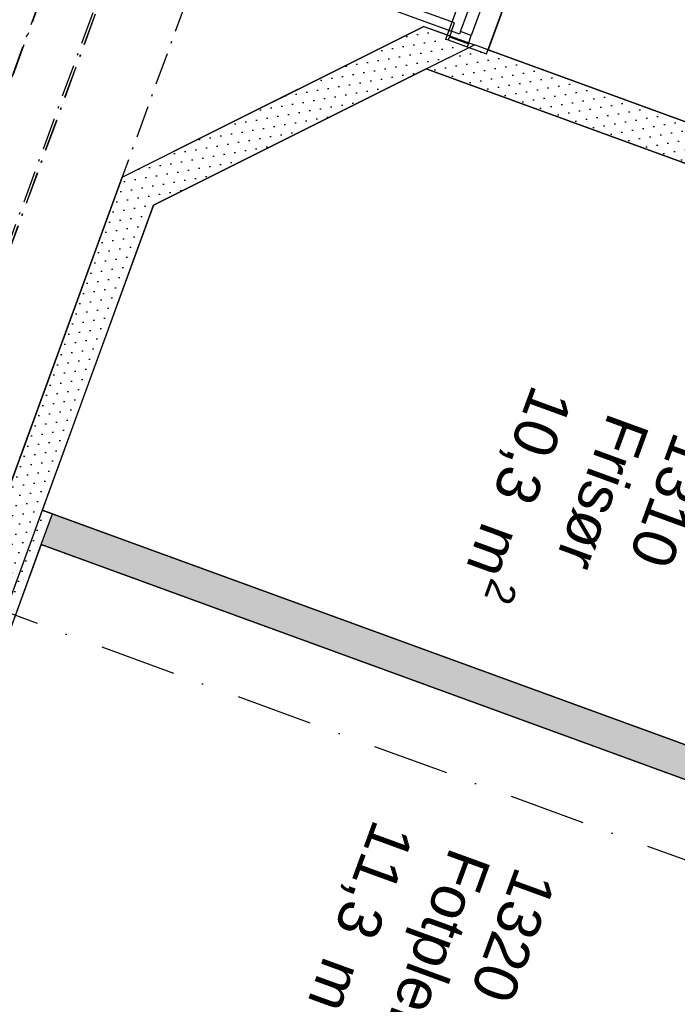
# Model space of a CAD drawing. Header units: millimetres. Extents: x 112481703 to 112587609, y 1264638581 to 1264713694.
# Tile 99 of 174: x 112543949 to 112546983, y 1264670441 to 1264674983. Entities that reach past the tile are written whole.
import ezdxf
from ezdxf.enums import TextEntityAlignment as Align

# ---------------------------------------------------------------- set-up
doc = ezdxf.new("R2010")
doc.units = ezdxf.units.MM
doc.header["$LTSCALE"] = 0.5
doc.header["$MEASUREMENT"] = 0
for name, pattern in [('Over snittplan', [520, 300, -100, 20, -100]), ('PLINE', [0]), ('Prikk & stiplet', [1340.555525, 705.555534, -352.777767, 0, -282.222223])]:
    doc.linetypes.add(name, pattern=pattern)
for name, color, linetype in [('231- Bærende yttervegger', 7, 'Continuous'), ('231- Bærende yttervegger (Skravur)', 7, 'Continuous'), ('231- Bærende yttervegger (Skravur)(Nye konstruksjoner)', 7, 'Continuous'), ('231- Bærende yttervegger(Nye konstruksjoner)', 7, 'Continuous'), ('242- Ikke-bærende innervegger', 7, 'Continuous'), ('242- Ikke-bærende innervegger (Skravur)', 7, 'Continuous'), ('242- Ikke-bærende innervegger(Nye konstruksjoner)', 7, 'Continuous'), ('244- Vinduer_ dører_ foldevegger(Nye konstruksjoner)', 7, 'Continuous'), ('265- Gesimser_ takrenner og nedløp', 7, 'Continuous'), ('852- Snittmarkør', 7, 'Continuous'), ('862- M___BTA(Nye konstruksjoner)', 7, 'Continuous'), ('862- M___BTA(Polylinje)(Nye konstruksjoner)', 7, 'Continuous'), ('862- M___Nettoareal (1-100)', 7, 'Continuous'), ('862- M___Nettoareal(Nye konstruksjoner)', 7, 'Continuous'), ('862- M___Nettoareal(Polylinje)(Nye konstruksjoner)', 7, 'Continuous'), ('878- Annen overflate_visuell informasjon', 7, 'Continuous')]:
    doc.layers.add(name, color=color, linetype=linetype)
doc.styles.add('GENERATED_STYLE_1', font='arial.ttf')
pattern_1 = [(249.956, (112557650, 1264717795), (-81.357, 29.68231), [0, -50]), (249.956, (112557682.11, 1264717756.67), (-81.357, 29.68231), [0, -50])]

# ---------------------------------------------------------------- blocks, each defined once
blk = doc.blocks.new('BTA - Bruttoareal__3', base_point=(112505479.7, 1264674637.5))
at = {"layer": '862- M___BTA(Polylinje)(Nye konstruksjoner)', "flags": 128}
blk.add_lwpolyline([(112513988.2, 1264696474.8), (112510903.5, 1264688020), (112512594.5, 1264687403.1), (112506356.6, 1264670305.4), (112529090.8, 1264662011.1), (112533992, 1264675444.9), (112543578.8, 1264671947.2), (112544421.7, 1264674257.3), (112545814.1, 1264674952.1), (112545922.2, 1264674912.7), (112546470.6, 1264676415.8), (112545164.8, 1264676892.2), (112545751.2, 1264678499.5), (112539457, 1264680795.9), (112541239.3, 1264685680.9), (112522356.7, 1264692570.1), (112522630.9, 1264693321.6)], close=True, dxfattribs=at)
blk = doc.blocks.new('Inngang_ Hall_1101_27', base_point=(112538277.3, 1264675949.5))
at = {"layer": '862- M___Nettoareal(Polylinje)(Nye konstruksjoner)', "linetype": 'PLINE', "flags": 128}
blk.add_lwpolyline([(112534000.8, 1264675761), (112543681.7, 1264672229), (112544421.7, 1264674257.3), (112545814.1, 1264674952.1), (112545922.2, 1264674912.7), (112546470.6, 1264676415.8), (112545357.3, 1264676821.9), (112545164.8, 1264676892.2), (112545648.4, 1264678217.7), (112542407.3, 1264679400.2), (112541447.7, 1264676769.8), (112538112.7, 1264677986.5), (112539072.4, 1264680616.9), (112540854.6, 1264685501.9), (112537942.4, 1264686564.4)], close=True, dxfattribs=at)
blk = doc.blocks.new('Korridor_1201_58', base_point=(112550677.5, 1264675094.3))
at = {"layer": '862- M___Nettoareal(Polylinje)(Nye konstruksjoner)', "linetype": 'PLINE', "flags": 128}
blk.add_lwpolyline([(112557008, 1264683547.1), (112555462.7, 1264684110.9), (112553813.7, 1264679591.3), (112551675.2, 1264680371.5), (112551120, 1264678849.6), (112551642.7, 1264678658.9), (112550312.8, 1264675014), (112546658.4, 1264676347.2), (112546110.1, 1264674844.1), (112548017.1, 1264674148.4), (112549075.8, 1264671915), (112547919.1, 1264668744.7), (112548013, 1264668710.4), (112547927.3, 1264668475.5), (112547833.4, 1264668509.8), (112546822.3, 1264665738.5), (112548099.9, 1264665272.3), (112550166.7, 1264664518.3), (112550701.4, 1264665983.8), (112551697.2, 1264665620.5), (112552211.3, 1264667029.7), (112550943, 1264667492.4), (112552811, 1264672612.3), (112552994.2, 1264672545.4), (112553734.5, 1264674574.6), (112555266.6, 1264678774)], close=True, dxfattribs=at)
blk = doc.blocks.new('Fotpleie_1320_59', base_point=(112545769.6, 1264671378.4))
at = {"layer": '862- M___Nettoareal(Polylinje)(Nye konstruksjoner)', "linetype": 'PLINE', "flags": 128}
blk.add_lwpolyline([(112548534, 1264670926), (112544048.2, 1264672562.6), (112543239.3, 1264670345.6), (112547725.1, 1264668709)], close=True, dxfattribs=at)
blk = doc.blocks.new('Frisør_1310_64', base_point=(112546418, 1264673124.7))
at = {"layer": '862- M___Nettoareal(Polylinje)(Nye konstruksjoner)', "linetype": 'PLINE', "flags": 128}
blk.add_lwpolyline([(112547899.4, 1264673999.7), (112545825.2, 1264674756.5), (112544566.2, 1264674128.2), (112544052.6, 1264672720.7), (112548585.4, 1264671066.9), (112548891.7, 1264671906.5)], close=True, dxfattribs=at)
blk = doc.blocks.new('Dør tofløyet[1]', base_point=(112557650, 1264717795))
at = {"layer": '244- Vinduer_ dører_ foldevegger(Nye konstruksjoner)', "linetype": 'PLINE'}
for p, q in [((112545732.9, 1264676596.6), (112545746.6, 1264676634.2)), ((112545746.6, 1264676634.2), (112546467.1, 1264676371.3)), ((112546453.4, 1264676333.7), (112545732.9, 1264676596.6)), ((112545915.3, 1264674893.9), (112546470.6, 1264676415.8)), ((112546476.7, 1264676397.6), (112546467.1, 1264676371.3)), ((112546470.6, 1264676415.8), (112546481.8, 1264676411.7)), ((112546476.7, 1264676397.6), (112546481.8, 1264676411.7)), ((112546564.1, 1264676365.7), (112546476.7, 1264676397.6)), ((112546481.8, 1264676411.7), (112546569.2, 1264676379.8)), ((112546481.8, 1264676411.7), (112546569.2, 1264676379.8)), ((112546481.8, 1264676411.7), (112546569.2, 1264676379.8)), ((112546467.1, 1264676371.3), (112546453.4, 1264676333.7)), ((112546467.1, 1264676371.3), (112546504.7, 1264676357.6)), ((112546504.7, 1264676357.6), (112546500.6, 1264676346.3)), ((112546550.4, 1264676328.1), (112546564.1, 1264676365.7)), ((112546564.1, 1264676365.7), (112546569.2, 1264676379.8)), ((112546569.2, 1264676379.8), (112546658.5, 1264676347.3)), ((112545983, 1264674927.8), (112546500.6, 1264676346.3)), ((112546550.4, 1264676328.1), (112546032.8, 1264674909.6)), ((112546103.2, 1264674825.4), (112546658.5, 1264676347.3)), ((112546500.6, 1264676346.3), (112546550.4, 1264676328.1)), ((112545234.5, 1264675230.7), (112545220.8, 1264675193.1)), ((112545955.1, 1264674967.8), (112545234.5, 1264675230.7)), ((112545220.8, 1264675193.1), (112545941.3, 1264674930.2)), ((112545941.3, 1264674930.2), (112545955.1, 1264674967.8)), ((112545931.7, 1264674903.9), (112545926.6, 1264674889.8)), ((112545941.3, 1264674930.2), (112545931.7, 1264674903.9)), ((112545931.7, 1264674903.9), (112546019.1, 1264674872)), ((112545978.9, 1264674916.5), (112545941.3, 1264674930.2)), ((112545983, 1264674927.8), (112545978.9, 1264674916.5)), ((112546032.8, 1264674909.6), (112545983, 1264674927.8)), ((112546019.1, 1264674872), (112546032.8, 1264674909.6)), ((112545915.3, 1264674893.9), (112545926.6, 1264674889.8)), ((112545926.6, 1264674889.8), (112546014, 1264674857.9)), ((112545926.6, 1264674889.8), (112546014, 1264674857.9)), ((112545926.6, 1264674889.8), (112546014, 1264674857.9)), ((112546019.1, 1264674872), (112546014, 1264674857.9)), ((112546014, 1264674857.9), (112546103.2, 1264674825.4))]:
    blk.add_line(p, q, dxfattribs=at)
for centre, start, end in [((112546467.1, 1264676371.3), 159.956, 249.956), ((112545941.3, 1264674930.2), 69.956, 159.956)]:
    blk.add_arc(centre, 767, start, end, dxfattribs=at)
blk = doc.blocks.new('Label_49', base_point=(112546595.2, 1264672716.3))
at = {"layer": '862- M___Nettoareal (1-100)', "char_height": 200, "attachment_point": 1, "rotation": 249.956, "style": 'GENERATED_STYLE_1'}
for s, insert in [('\\A1;{\\pql;\\pt0,241000;\\fArial|b0|i0|c0|p0;\\W1.000000;10,3\\fArial|b0|i0|c0|p0;\\W1.000000;\\A1{\\H.66x;\\S^  ;}\\fArial|b0|i0|c0|p0;\\W1.000000; m\\fArial|b0|i0|c0|p0;\\W1.000000;\\A1{\\H.66x;\\S2^  ;}\\fArial|b0|i0|c0|p0;\\W1.000000;\\fArial|b0|i0|c0|p0;\\W1.000000;\\fArial|b0|i0|c0|p0;\\W1.000000;\\fArial|b0|i0|c0|p0;\\W1.000000;\\fArial|b0|i0|c0|p0;\\W1.000000;\\fArial|b0|i0|c0|p0;\\W1.000000;\\fArial|b0|i0|c0|p0;\\W1.000000;\\A1{\\H.66x;\\S^  ;}\\fArial|b0|i0|c0|p0;\\W1.000000;\\fArial|b0|i0|c0|p0;\\W1.000000;\\A1{\\H.66x;\\S^  ;}\\fArial|b0|i0|c0|p0;\\W1.000000;\\fArial|b0|i0|c0|p0;\\W1.000000;\\fArial|b0|i0|c0|p0;\\W1.000000;\\fArial|b0|i0|c0|p0;\\W1.000000;\\fArial|b0|i0|c0|p0;\\W1.000000;\\fArial|b0|i0|c0|p0;\\W1.000000;\\fArial|b0|i0|c0|p0;\\W1.000000;\\A1{\\H.66x;\\S^  ;}\\fArial|b0|i0|c0|p0;\\W1.000000;\\fArial|b0|i0|c0|p0;\\W1.000000;\\A1{\\H.66x;\\S^  ;}\\fArial|b0|i0|c0|p0;\\W1.000000;\\fArial|b0|i0|c0|p0;\\W1.000000;\\fArial|b0|i0|c0|p0;\\W1.000000;\\fArial|b0|i0|c0|p0;\\W1.000000;\\fArial|b0|i0|c0|p0;\\W1.000000;\\fArial|b0|i0|c0|p0;\\W1.000000;\\fArial|b0|i0|c0|p0;\\W1.000000;\\A1{\\H.66x;\\S^  ;}\\fArial|b0|i0|c0|p0;\\W1.000000;\\fArial|b0|i0|c0|p0;\\W1.000000;\\A1{\\H.66x;\\S^  ;}\\fArial|b0|i0|c0|p0;\\W1.000000;\\fArial|b0|i0|c0|p0;\\W1.000000;\\fArial|b0|i0|c0|p0;\\W1.000000;\\fArial|b0|i0|c0|p0;\\W1.000000;\\fArial|b0|i0|c0|p0;\\W1.000000;\\fArial|b0|i0|c0|p0;\\W1.000000;\\fArial|b0|i0|c0|p0;\\W1.000000;\\A1{\\H.66x;\\S^  ;}\\fArial|b0|i0|c0|p0;\\W1.000000;\\fArial|b0|i0|c0|p0;\\W1.000000;\\A1{\\H.66x;\\S^  ;}\\fArial|b0|i0|c0|p0;\\W1.000000;\\fArial|b0|i0|c0|p0;\\W1.000000;\\fArial|b0|i0|c0|p0;\\W1.000000;\\fArial|b0|i0|c0|p0;\\W1.000000;\\fArial|b0|i0|c0|p0;\\W1.000000;\\fArial|b0|i0|c0|p0;\\W1.000000;\\fArial|b0|i0|c0|p0;\\W1.000000;\\fArial|b0|i0|c0|p0;\\W1.000000;}', (112546559.5, 1264673218.6)), ('\\A1;{\\pql;\\pt0,241000;\\fArial|b0|i0|c0|p0;\\W1.000000;Frisør\\fArial|b0|i0|c0|p0;\\W1.000000;\\A1{\\H.66x;\\S^  ;}\\fArial|b0|i0|c0|p0;\\W1.000000;\\fArial|b0|i0|c0|p0;\\W1.000000;\\A1{\\H.66x;\\S^  ;}\\fArial|b0|i0|c0|p0;\\W1.000000;\\fArial|b0|i0|c0|p0;\\W1.000000;\\fArial|b0|i0|c0|p0;\\W1.000000;\\fArial|b0|i0|c0|p0;\\W1.000000;\\fArial|b0|i0|c0|p0;\\W1.000000;\\fArial|b0|i0|c0|p0;\\W1.000000;\\fArial|b0|i0|c0|p0;\\W1.000000;\\A1{\\H.66x;\\S^  ;}\\fArial|b0|i0|c0|p0;\\W1.000000;\\fArial|b0|i0|c0|p0;\\W1.000000;\\A1{\\H.66x;\\S^  ;}\\fArial|b0|i0|c0|p0;\\W1.000000;\\fArial|b0|i0|c0|p0;\\W1.000000;\\fArial|b0|i0|c0|p0;\\W1.000000;\\fArial|b0|i0|c0|p0;\\W1.000000;\\fArial|b0|i0|c0|p0;\\W1.000000;\\fArial|b0|i0|c0|p0;\\W1.000000;\\fArial|b0|i0|c0|p0;\\W1.000000;\\A1{\\H.66x;\\S^  ;}\\fArial|b0|i0|c0|p0;\\W1.000000;\\fArial|b0|i0|c0|p0;\\W1.000000;\\A1{\\H.66x;\\S^  ;}\\fArial|b0|i0|c0|p0;\\W1.000000;\\fArial|b0|i0|c0|p0;\\W1.000000;\\fArial|b0|i0|c0|p0;\\W1.000000;\\fArial|b0|i0|c0|p0;\\W1.000000;\\fArial|b0|i0|c0|p0;\\W1.000000;\\fArial|b0|i0|c0|p0;\\W1.000000;\\fArial|b0|i0|c0|p0;\\W1.000000;\\A1{\\H.66x;\\S^  ;}\\fArial|b0|i0|c0|p0;\\W1.000000;\\fArial|b0|i0|c0|p0;\\W1.000000;\\A1{\\H.66x;\\S^  ;}\\fArial|b0|i0|c0|p0;\\W1.000000;\\fArial|b0|i0|c0|p0;\\W1.000000;\\fArial|b0|i0|c0|p0;\\W1.000000;\\fArial|b0|i0|c0|p0;\\W1.000000;\\fArial|b0|i0|c0|p0;\\W1.000000;\\fArial|b0|i0|c0|p0;\\W1.000000;\\fArial|b0|i0|c0|p0;\\W1.000000;\\A1{\\H.66x;\\S^  ;}\\fArial|b0|i0|c0|p0;\\W1.000000;\\fArial|b0|i0|c0|p0;\\W1.000000;\\A1{\\H.66x;\\S^  ;}\\fArial|b0|i0|c0|p0;\\W1.000000;\\fArial|b0|i0|c0|p0;\\W1.000000;\\fArial|b0|i0|c0|p0;\\W1.000000;\\fArial|b0|i0|c0|p0;\\W1.000000;\\fArial|b0|i0|c0|p0;\\W1.000000;\\fArial|b0|i0|c0|p0;\\W1.000000;\\fArial|b0|i0|c0|p0;\\W1.000000;\\fArial|b0|i0|c0|p0;\\W1.000000;}', (112546857.4, 1264673109.9)), ('\\A1;{\\pql;\\pt0,241000;\\fArial|b0|i0|c0|p0;\\W1.000000;1310\\fArial|b0|i0|c0|p0;\\W1.000000;\\A1{\\H.66x;\\S^  ;}\\fArial|b0|i0|c0|p0;\\W1.000000;\\fArial|b0|i0|c0|p0;\\W1.000000;\\A1{\\H.66x;\\S^  ;}\\fArial|b0|i0|c0|p0;\\W1.000000;\\fArial|b0|i0|c0|p0;\\W1.000000;\\fArial|b0|i0|c0|p0;\\W1.000000;\\fArial|b0|i0|c0|p0;\\W1.000000;\\fArial|b0|i0|c0|p0;\\W1.000000;\\fArial|b0|i0|c0|p0;\\W1.000000;\\fArial|b0|i0|c0|p0;\\W1.000000;\\A1{\\H.66x;\\S^  ;}\\fArial|b0|i0|c0|p0;\\W1.000000;\\fArial|b0|i0|c0|p0;\\W1.000000;\\A1{\\H.66x;\\S^  ;}\\fArial|b0|i0|c0|p0;\\W1.000000;\\fArial|b0|i0|c0|p0;\\W1.000000;\\fArial|b0|i0|c0|p0;\\W1.000000;\\fArial|b0|i0|c0|p0;\\W1.000000;\\fArial|b0|i0|c0|p0;\\W1.000000;\\fArial|b0|i0|c0|p0;\\W1.000000;\\fArial|b0|i0|c0|p0;\\W1.000000;\\A1{\\H.66x;\\S^  ;}\\fArial|b0|i0|c0|p0;\\W1.000000;\\fArial|b0|i0|c0|p0;\\W1.000000;\\A1{\\H.66x;\\S^  ;}\\fArial|b0|i0|c0|p0;\\W1.000000;\\fArial|b0|i0|c0|p0;\\W1.000000;\\fArial|b0|i0|c0|p0;\\W1.000000;\\fArial|b0|i0|c0|p0;\\W1.000000;\\fArial|b0|i0|c0|p0;\\W1.000000;\\fArial|b0|i0|c0|p0;\\W1.000000;\\fArial|b0|i0|c0|p0;\\W1.000000;\\A1{\\H.66x;\\S^  ;}\\fArial|b0|i0|c0|p0;\\W1.000000;\\fArial|b0|i0|c0|p0;\\W1.000000;\\A1{\\H.66x;\\S^  ;}\\fArial|b0|i0|c0|p0;\\W1.000000;\\fArial|b0|i0|c0|p0;\\W1.000000;\\fArial|b0|i0|c0|p0;\\W1.000000;\\fArial|b0|i0|c0|p0;\\W1.000000;\\fArial|b0|i0|c0|p0;\\W1.000000;\\fArial|b0|i0|c0|p0;\\W1.000000;\\fArial|b0|i0|c0|p0;\\W1.000000;\\A1{\\H.66x;\\S^  ;}\\fArial|b0|i0|c0|p0;\\W1.000000;\\fArial|b0|i0|c0|p0;\\W1.000000;\\A1{\\H.66x;\\S^  ;}\\fArial|b0|i0|c0|p0;\\W1.000000;\\fArial|b0|i0|c0|p0;\\W1.000000;\\fArial|b0|i0|c0|p0;\\W1.000000;\\fArial|b0|i0|c0|p0;\\W1.000000;\\fArial|b0|i0|c0|p0;\\W1.000000;\\fArial|b0|i0|c0|p0;\\W1.000000;\\fArial|b0|i0|c0|p0;\\W1.000000;\\fArial|b0|i0|c0|p0;\\W1.000000;}', (112547159.6, 1264673021))]:
    blk.add_mtext(s, dxfattribs=dict(at, insert=insert))
at = {"layer": '862- M___Nettoareal (1-100)', "style": 'GENERATED_STYLE_1'}
for tag, p in [('DUMMY_108', (112546612, 1264673220.8)), ('DUMMY_107', (112546907.2, 1264673113)), ('DUMMY_106', (112547202.5, 1264673005.3))]:
    blk.add_attdef(tag, text='', height=200, rotation=249.956, dxfattribs=at).set_placement(p, align=Align.TOP_LEFT)
blk = doc.blocks.new('Label_50', base_point=(112545857.4, 1264670694))
at = {"layer": '862- M___Nettoareal (1-100)', "char_height": 200, "attachment_point": 1, "rotation": 249.956, "style": 'GENERATED_STYLE_1'}
for s, insert in [('\\A1;{\\pql;\\pt0,241000;\\fArial|b0|i0|c0|p0;\\W1.000000;11,3\\fArial|b0|i0|c0|p0;\\W1.000000;\\A1{\\H.66x;\\S^  ;}\\fArial|b0|i0|c0|p0;\\W1.000000; m\\fArial|b0|i0|c0|p0;\\W1.000000;\\A1{\\H.66x;\\S2^  ;}\\fArial|b0|i0|c0|p0;\\W1.000000;\\fArial|b0|i0|c0|p0;\\W1.000000;\\fArial|b0|i0|c0|p0;\\W1.000000;\\fArial|b0|i0|c0|p0;\\W1.000000;\\fArial|b0|i0|c0|p0;\\W1.000000;\\fArial|b0|i0|c0|p0;\\W1.000000;\\fArial|b0|i0|c0|p0;\\W1.000000;\\A1{\\H.66x;\\S^  ;}\\fArial|b0|i0|c0|p0;\\W1.000000;\\fArial|b0|i0|c0|p0;\\W1.000000;\\A1{\\H.66x;\\S^  ;}\\fArial|b0|i0|c0|p0;\\W1.000000;\\fArial|b0|i0|c0|p0;\\W1.000000;\\fArial|b0|i0|c0|p0;\\W1.000000;\\fArial|b0|i0|c0|p0;\\W1.000000;\\fArial|b0|i0|c0|p0;\\W1.000000;\\fArial|b0|i0|c0|p0;\\W1.000000;\\fArial|b0|i0|c0|p0;\\W1.000000;\\A1{\\H.66x;\\S^  ;}\\fArial|b0|i0|c0|p0;\\W1.000000;\\fArial|b0|i0|c0|p0;\\W1.000000;\\A1{\\H.66x;\\S^  ;}\\fArial|b0|i0|c0|p0;\\W1.000000;\\fArial|b0|i0|c0|p0;\\W1.000000;\\fArial|b0|i0|c0|p0;\\W1.000000;\\fArial|b0|i0|c0|p0;\\W1.000000;\\fArial|b0|i0|c0|p0;\\W1.000000;\\fArial|b0|i0|c0|p0;\\W1.000000;\\fArial|b0|i0|c0|p0;\\W1.000000;\\A1{\\H.66x;\\S^  ;}\\fArial|b0|i0|c0|p0;\\W1.000000;\\fArial|b0|i0|c0|p0;\\W1.000000;\\A1{\\H.66x;\\S^  ;}\\fArial|b0|i0|c0|p0;\\W1.000000;\\fArial|b0|i0|c0|p0;\\W1.000000;\\fArial|b0|i0|c0|p0;\\W1.000000;\\fArial|b0|i0|c0|p0;\\W1.000000;\\fArial|b0|i0|c0|p0;\\W1.000000;\\fArial|b0|i0|c0|p0;\\W1.000000;\\fArial|b0|i0|c0|p0;\\W1.000000;\\A1{\\H.66x;\\S^  ;}\\fArial|b0|i0|c0|p0;\\W1.000000;\\fArial|b0|i0|c0|p0;\\W1.000000;\\A1{\\H.66x;\\S^  ;}\\fArial|b0|i0|c0|p0;\\W1.000000;\\fArial|b0|i0|c0|p0;\\W1.000000;\\fArial|b0|i0|c0|p0;\\W1.000000;\\fArial|b0|i0|c0|p0;\\W1.000000;\\fArial|b0|i0|c0|p0;\\W1.000000;\\fArial|b0|i0|c0|p0;\\W1.000000;\\fArial|b0|i0|c0|p0;\\W1.000000;\\fArial|b0|i0|c0|p0;\\W1.000000;}', (112545827.9, 1264671213.4)), ('\\A1;{\\pql;\\pt0,241000;\\fArial|b0|i0|c0|p0;\\W1.000000;Fotpleie\\fArial|b0|i0|c0|p0;\\W1.000000;\\A1{\\H.66x;\\S^  ;}\\fArial|b0|i0|c0|p0;\\W1.000000;\\fArial|b0|i0|c0|p0;\\W1.000000;\\A1{\\H.66x;\\S^  ;}\\fArial|b0|i0|c0|p0;\\W1.000000;\\fArial|b0|i0|c0|p0;\\W1.000000;\\fArial|b0|i0|c0|p0;\\W1.000000;\\fArial|b0|i0|c0|p0;\\W1.000000;\\fArial|b0|i0|c0|p0;\\W1.000000;\\fArial|b0|i0|c0|p0;\\W1.000000;\\fArial|b0|i0|c0|p0;\\W1.000000;\\A1{\\H.66x;\\S^  ;}\\fArial|b0|i0|c0|p0;\\W1.000000;\\fArial|b0|i0|c0|p0;\\W1.000000;\\A1{\\H.66x;\\S^  ;}\\fArial|b0|i0|c0|p0;\\W1.000000;\\fArial|b0|i0|c0|p0;\\W1.000000;\\fArial|b0|i0|c0|p0;\\W1.000000;\\fArial|b0|i0|c0|p0;\\W1.000000;\\fArial|b0|i0|c0|p0;\\W1.000000;\\fArial|b0|i0|c0|p0;\\W1.000000;\\fArial|b0|i0|c0|p0;\\W1.000000;\\A1{\\H.66x;\\S^  ;}\\fArial|b0|i0|c0|p0;\\W1.000000;\\fArial|b0|i0|c0|p0;\\W1.000000;\\A1{\\H.66x;\\S^  ;}\\fArial|b0|i0|c0|p0;\\W1.000000;\\fArial|b0|i0|c0|p0;\\W1.000000;\\fArial|b0|i0|c0|p0;\\W1.000000;\\fArial|b0|i0|c0|p0;\\W1.000000;\\fArial|b0|i0|c0|p0;\\W1.000000;\\fArial|b0|i0|c0|p0;\\W1.000000;\\fArial|b0|i0|c0|p0;\\W1.000000;\\A1{\\H.66x;\\S^  ;}\\fArial|b0|i0|c0|p0;\\W1.000000;\\fArial|b0|i0|c0|p0;\\W1.000000;\\A1{\\H.66x;\\S^  ;}\\fArial|b0|i0|c0|p0;\\W1.000000;\\fArial|b0|i0|c0|p0;\\W1.000000;\\fArial|b0|i0|c0|p0;\\W1.000000;\\fArial|b0|i0|c0|p0;\\W1.000000;\\fArial|b0|i0|c0|p0;\\W1.000000;\\fArial|b0|i0|c0|p0;\\W1.000000;\\fArial|b0|i0|c0|p0;\\W1.000000;\\A1{\\H.66x;\\S^  ;}\\fArial|b0|i0|c0|p0;\\W1.000000;\\fArial|b0|i0|c0|p0;\\W1.000000;\\A1{\\H.66x;\\S^  ;}\\fArial|b0|i0|c0|p0;\\W1.000000;\\fArial|b0|i0|c0|p0;\\W1.000000;\\fArial|b0|i0|c0|p0;\\W1.000000;\\fArial|b0|i0|c0|p0;\\W1.000000;\\fArial|b0|i0|c0|p0;\\W1.000000;\\fArial|b0|i0|c0|p0;\\W1.000000;\\fArial|b0|i0|c0|p0;\\W1.000000;\\fArial|b0|i0|c0|p0;\\W1.000000;}', (112546125.9, 1264671104.7)), ('\\A1;{\\pql;\\pt0,241000;\\fArial|b0|i0|c0|p0;\\W1.000000;1320\\fArial|b0|i0|c0|p0;\\W1.000000;\\A1{\\H.66x;\\S^  ;}\\fArial|b0|i0|c0|p0;\\W1.000000;\\fArial|b0|i0|c0|p0;\\W1.000000;\\A1{\\H.66x;\\S^  ;}\\fArial|b0|i0|c0|p0;\\W1.000000;\\fArial|b0|i0|c0|p0;\\W1.000000;\\fArial|b0|i0|c0|p0;\\W1.000000;\\fArial|b0|i0|c0|p0;\\W1.000000;\\fArial|b0|i0|c0|p0;\\W1.000000;\\fArial|b0|i0|c0|p0;\\W1.000000;\\fArial|b0|i0|c0|p0;\\W1.000000;\\A1{\\H.66x;\\S^  ;}\\fArial|b0|i0|c0|p0;\\W1.000000;\\fArial|b0|i0|c0|p0;\\W1.000000;\\A1{\\H.66x;\\S^  ;}\\fArial|b0|i0|c0|p0;\\W1.000000;\\fArial|b0|i0|c0|p0;\\W1.000000;\\fArial|b0|i0|c0|p0;\\W1.000000;\\fArial|b0|i0|c0|p0;\\W1.000000;\\fArial|b0|i0|c0|p0;\\W1.000000;\\fArial|b0|i0|c0|p0;\\W1.000000;\\fArial|b0|i0|c0|p0;\\W1.000000;\\A1{\\H.66x;\\S^  ;}\\fArial|b0|i0|c0|p0;\\W1.000000;\\fArial|b0|i0|c0|p0;\\W1.000000;\\A1{\\H.66x;\\S^  ;}\\fArial|b0|i0|c0|p0;\\W1.000000;\\fArial|b0|i0|c0|p0;\\W1.000000;\\fArial|b0|i0|c0|p0;\\W1.000000;\\fArial|b0|i0|c0|p0;\\W1.000000;\\fArial|b0|i0|c0|p0;\\W1.000000;\\fArial|b0|i0|c0|p0;\\W1.000000;\\fArial|b0|i0|c0|p0;\\W1.000000;\\A1{\\H.66x;\\S^  ;}\\fArial|b0|i0|c0|p0;\\W1.000000;\\fArial|b0|i0|c0|p0;\\W1.000000;\\A1{\\H.66x;\\S^  ;}\\fArial|b0|i0|c0|p0;\\W1.000000;\\fArial|b0|i0|c0|p0;\\W1.000000;\\fArial|b0|i0|c0|p0;\\W1.000000;\\fArial|b0|i0|c0|p0;\\W1.000000;\\fArial|b0|i0|c0|p0;\\W1.000000;\\fArial|b0|i0|c0|p0;\\W1.000000;\\fArial|b0|i0|c0|p0;\\W1.000000;\\A1{\\H.66x;\\S^  ;}\\fArial|b0|i0|c0|p0;\\W1.000000;\\fArial|b0|i0|c0|p0;\\W1.000000;\\A1{\\H.66x;\\S^  ;}\\fArial|b0|i0|c0|p0;\\W1.000000;\\fArial|b0|i0|c0|p0;\\W1.000000;\\fArial|b0|i0|c0|p0;\\W1.000000;\\fArial|b0|i0|c0|p0;\\W1.000000;\\fArial|b0|i0|c0|p0;\\W1.000000;\\fArial|b0|i0|c0|p0;\\W1.000000;\\fArial|b0|i0|c0|p0;\\W1.000000;\\fArial|b0|i0|c0|p0;\\W1.000000;}', (112546428, 1264671015.8))]:
    blk.add_mtext(s, dxfattribs=dict(at, insert=insert))
at = {"layer": '862- M___Nettoareal (1-100)', "style": 'GENERATED_STYLE_1'}
for tag, p in [('DUMMY_108', (112545880.4, 1264671215.6)), ('DUMMY_107', (112546175.7, 1264671107.9)), ('DUMMY_106', (112546470.9, 1264671000.1))]:
    blk.add_attdef(tag, text='', height=200, rotation=249.956, dxfattribs=at).set_placement(p, align=Align.TOP_LEFT)

msp = doc.modelspace()

# ---------------------------------------------------------------- hatches: boundary and pattern name
at = {"layer": '231- Bærende yttervegger (Skravur)', "linetype": 'Continuous'}
h = msp.add_hatch(dxfattribs=at)
h.set_pattern_fill('Prikker_tett', color=256, style=0, pattern_type=2)
h.set_pattern_definition(pattern_1)
h.paths.add_polyline_path([(112544566.2, 1264674128.2), (112545825.2, 1264674756.5), (112545814.1, 1264674952.1), (112544655.9, 1264674374.2)])
h = msp.add_hatch(dxfattribs=at)
h.set_pattern_fill('Prikker_tett', color=256, style=0, pattern_type=2)
h.set_pattern_definition(pattern_1)
h.paths.add_polyline_path([(112546047, 1264674867.1), (112545814.1, 1264674952.1), (112545825.2, 1264674756.5)])
h = msp.add_hatch(dxfattribs=at)
h.set_pattern_fill('Prikker_tett', color=256, style=0, pattern_type=2)
h.set_pattern_definition(pattern_1)
h.paths.add_polyline_path([(112544655.9, 1264674374.2), (112544421.7, 1264674257.3), (112544566.2, 1264674128.2)])
h = msp.add_hatch(dxfattribs=at)
h.set_pattern_fill('Prikker_tett', color=256, style=0, pattern_type=2)
h.set_pattern_definition(pattern_1)
h.paths.add_polyline_path([(112544566.2, 1264674128.2), (112544421.7, 1264674257.3), (112544331.9, 1264674011.3)])
h = msp.add_hatch(dxfattribs=at)
h.set_pattern_fill('Prikker_tett', color=256, style=0, pattern_type=2)
h.set_pattern_definition(pattern_1)
h.paths.add_polyline_path([(112544331.9, 1264674011.3), (112543681.7, 1264672229), (112543850.8, 1264672167.4), (112544566.2, 1264674128.2)])
at = {"layer": '231- Bærende yttervegger (Skravur)(Nye konstruksjoner)', "linetype": 'Continuous'}
h = msp.add_hatch(dxfattribs=at)
h.set_pattern_fill('Prikker_tett', color=256, style=0, pattern_type=2)
h.set_pattern_definition(pattern_1)
h.paths.add_polyline_path([(112544099.6, 1264672703.5), (112544052.6, 1264672720.7), (112544001.2, 1264672579.8), (112544048.2, 1264672562.6)])
h = msp.add_hatch(dxfattribs=at)
h.set_pattern_fill('Prikker_tett', color=256, style=0, pattern_type=2)
h.set_pattern_definition(pattern_1)
h.paths.add_polyline_path([(112544048.2, 1264672562.6), (112544001.2, 1264672579.8), (112543675.6, 1264671687.3), (112543722.6, 1264671670.2)])
at = {"layer": '242- Ikke-bærende innervegger (Skravur)', "linetype": 'Continuous'}
h = msp.add_hatch(dxfattribs=at)
h.set_pattern_fill('Prikker_tett', color=256, style=0, pattern_type=2)
h.set_pattern_definition(pattern_1)
h.paths.add_polyline_path([(112546047, 1264674867.1), (112545825.2, 1264674756.5), (112547899.4, 1264673999.7), (112547789.6, 1264674231.4)])
h = msp.add_hatch(dxfattribs=at)
h.set_pattern_fill('Prikker_tett', color=256, style=0, pattern_type=2)
h.set_pattern_definition(pattern_1)
h.paths.add_polyline_path([(112544048.2, 1264672562.6), (112548534, 1264670926), (112548585.4, 1264671066.9), (112544099.6, 1264672703.5)])

# ---------------------------------------------------------------- linework, layer by layer
at = {"layer": '231- Bærende yttervegger', "linetype": 'PLINE'}
for p, q in [((112545915.3, 1264674893.9), (112545926.6, 1264674889.8)), ((112545926.6, 1264674889.8), (112546014, 1264674857.9)), ((112546014, 1264674857.9), (112546103.2, 1264674825.4))]:
    msp.add_line(p, q, dxfattribs=at)
at = {"layer": '231- Bærende yttervegger', "linetype": 'PLINE', "flags": 128}
for points in [[(112545814.1, 1264674952.1), (112544655.9, 1264674374.2)], [(112544566.2, 1264674128.2), (112545825.2, 1264674756.5)], [(112544421.7, 1264674257.3), (112544655.9, 1264674374.2)], [(112544421.7, 1264674257.3), (112543681.7, 1264672229)], [(112543850.8, 1264672167.4), (112544566.2, 1264674128.2)]]:
    msp.add_lwpolyline(points, dxfattribs=at)
at = {"layer": '231- Bærende yttervegger(Nye konstruksjoner)', "linetype": 'PLINE', "flags": 128}
for points in [[(112544001.2, 1264672579.8), (112543675.6, 1264671687.3)], [(112543722.6, 1264671670.2), (112544048.2, 1264672562.6)]]:
    msp.add_lwpolyline(points, dxfattribs=at)
at = {"layer": '242- Ikke-bærende innervegger', "linetype": 'PLINE'}
for p, q in [((112545825.2, 1264674756.5), (112546047, 1264674867.1)), ((112545825.2, 1264674756.5), (112546047, 1264674867.1)), ((112544099.6, 1264672703.5), (112544052.6, 1264672720.7))]:
    msp.add_line(p, q, dxfattribs=at)
at = {"layer": '242- Ikke-bærende innervegger', "linetype": 'PLINE', "flags": 128}
for points in [[(112545814.1, 1264674952.1), (112546047, 1264674867.1)], [(112548017.1, 1264674148.4), (112546047, 1264674867.1)], [(112545825.2, 1264674756.5), (112547899.4, 1264673999.7)], [(112544052.6, 1264672720.7), (112544001.2, 1264672579.8)], [(112548585.4, 1264671066.9), (112544052.6, 1264672720.7)], [(112544048.2, 1264672562.6), (112548534, 1264670926)]]:
    msp.add_lwpolyline(points, dxfattribs=at)
at = {"layer": '242- Ikke-bærende innervegger(Nye konstruksjoner)', "linetype": 'PLINE'}
for p, q in [((112544052.6, 1264672720.7), (112544001.2, 1264672579.8)), ((112544052.6, 1264672720.7), (112544001.2, 1264672579.8)), ((112544048.2, 1264672562.6), (112544099.6, 1264672703.5)), ((112544048.2, 1264672562.6), (112544099.6, 1264672703.5))]:
    msp.add_line(p, q, dxfattribs=at)
at = {"layer": '265- Gesimser_ takrenner og nedløp', "linetype": 'Over snittplan'}
for p, q in [((112558047.9, 1264713458.5), (112538387.5, 1264659570.9)), ((112558276.6, 1264713362.2), (112538620.4, 1264659485.9)), ((112558287.3, 1264713356.2), (112538631.8, 1264659481.8))]:
    msp.add_line(p, q, dxfattribs=at)
at = {"layer": '265- Gesimser_ takrenner og nedløp', "linetype": 'Over snittplan', "flags": 128}
for points in [[(112558131, 1264713692.1), (112538385.6, 1264659571.6)], [(112538633.6, 1264659481.1), (112558289.2, 1264713355.5)]]:
    msp.add_lwpolyline(points, dxfattribs=at)
at = {"layer": '852- Snittmarkør', "linetype": 'Prikk & stiplet'}
msp.add_line((112578667.8, 1264659560.5), (112483198.3, 1264694391.6), dxfattribs=at)
at = {"layer": '878- Annen overflate_visuell informasjon', "linetype": 'Over snittplan', "flags": 128}
msp.add_lwpolyline([(112535510.6, 1264652823.2), (112547366.2, 1264648497.8), (112546601.8, 1264646402.9), (112560486.6, 1264641337.1), (112565530.1, 1264655160.9), (112556239.1, 1264658550.6), (112556742.9, 1264659931.5), (112557047.1, 1264659948.3), (112558253.5, 1264663255.1), (112558031.6, 1264663463.8), (112559652.8, 1264667907.3), (112560968, 1264667427.5), (112562758.4, 1264672334.8), (112576360.3, 1264667371.1), (112577117.2, 1264669446.8), (112579481.9, 1264668583.2), (112587608.6, 1264690857.9), (112579064.2, 1264693974), (112573204.8, 1264677906.9), (112562989.8, 1264681634.6), (112567446, 1264693848.5), (112573993.8, 1264691459.6), (112578594.8, 1264704070.5), (112572742.1, 1264706205.8), (112572327.4, 1264705069.1), (112564793.6, 1264707818.9), (112565725.4, 1264710373.1), (112558360.3, 1264713060.2), (112545164.8, 1264676892.2), (112545357.3, 1264676821.9), (112544421.7, 1264674257.3), (112538994.7, 1264659382.3), (112537625.1, 1264655628.4), (112536662.2, 1264655979.7)], close=True, dxfattribs=at)

# ---------------------------------------------------------------- block references
at = {"layer": '244- Vinduer_ dører_ foldevegger(Nye konstruksjoner)', "linetype": 'PLINE'}
msp.add_blockref('Dør tofløyet[1]', (112557650, 1264717795), dxfattribs=at)
at = {"layer": '862- M___BTA(Nye konstruksjoner)', "linetype": 'Continuous'}
msp.add_blockref('BTA - Bruttoareal__3', (112505479.7, 1264674637.5), dxfattribs=at)
at = {"layer": '862- M___Nettoareal (1-100)', "linetype": 'PLINE'}
for name, p in [('Label_49', (112546595.2, 1264672716.3)), ('Label_50', (112545857.4, 1264670694))]:
    msp.add_blockref(name, p, dxfattribs=at)
at = {"layer": '862- M___Nettoareal(Nye konstruksjoner)', "linetype": 'Continuous'}
for name, p in [('Inngang_ Hall_1101_27', (112538277.3, 1264675949.5)), ('Korridor_1201_58', (112550677.5, 1264675094.3)), ('Frisør_1310_64', (112546418, 1264673124.7)), ('Fotpleie_1320_59', (112545769.6, 1264671378.4))]:
    msp.add_blockref(name, p, dxfattribs=at)

doc.saveas('drawing.dxf')
